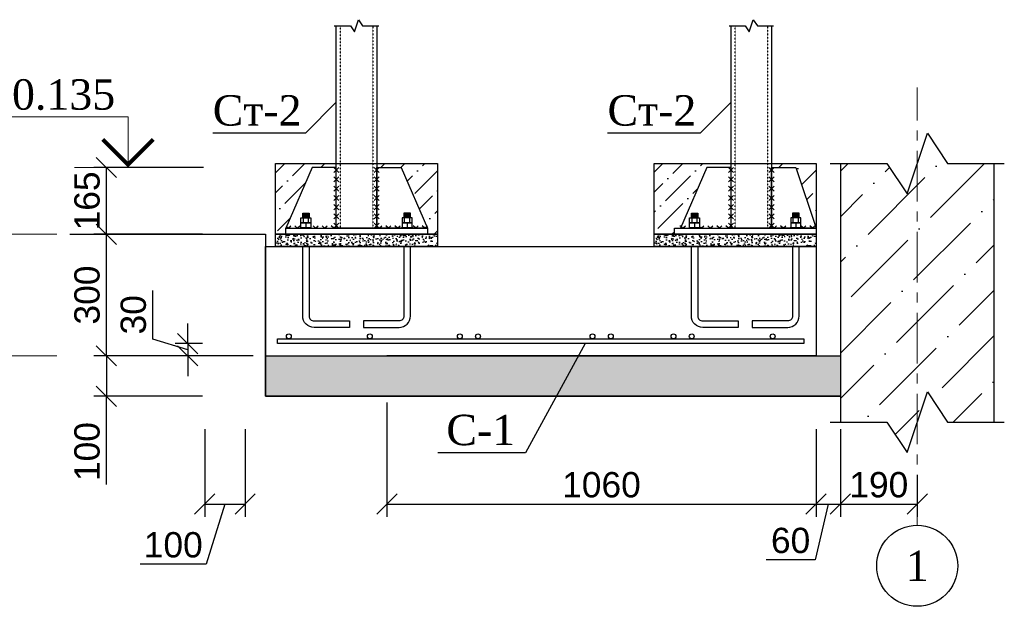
# Model space of a CAD drawing. Header units: millimetres. Extents: x 2063114 to 14983986, y -126020516 to 213791.
# Tile 238 of 256: x 2350815 to 2360543, y -1303613 to -1297818. Entities that reach past the tile are written whole.
import ezdxf

# ---------------------------------------------------------------- set-up
doc = ezdxf.new("R2010")
doc.units = ezdxf.units.MM
doc.linetypes.add('ACAD_ISO03W100', pattern=[30, 12, -18])
doc.linetypes.add('CENTERX2', pattern=[4, 2.5, -0.5, 0.5, -0.5])
doc.layers.get('Defpoints').update_dxf_attribs({"color": 6, "lineweight": 35})
doc.layers.add('.', color=7, linetype='Continuous', lineweight=15)
doc.layers.add('АСО-оси', color=24, linetype='CENTERX2', lineweight=20)
doc.layers.add('Размеры', color=28, linetype='Continuous')
doc.styles.get("Standard").update_dxf_attribs({"font": 'arial.ttf'})
doc.styles.add('TIMES', font='times.ttf')
doc.styles.add('TIMES NEW', font='times.ttf', dxfattribs={"height": 200})
doc.dimstyles.new('25', dxfattribs={"dimscale": 100, "dimtxt": 2.5, "dimasz": 2, "dimexe": 1.25, "dimexo": 0.625, "dimtad": 1, "dimdec": 0, "dimlfac": 0.25, "dimtxsty": 'Standard', "dimblk": 'OBLIQUE', "dimcen": 2, "dimdle": 0.008, "dimclrd": 256, "dimclre": 256, "dimclrt": 256, "dimadec": 0, "dimazin": 0, "dimtfac": 1, "dimtdec": 0, "dimtmove": 1, "dimatfit": 2, "dimfxl": 1.25, "dimarcsym": 0})
pattern_1 = [(45, (2358107.7, -1630011.95), (74.087113, 271.65275), [349.25, -69.85, 0, -69.85])]

# ---------------------------------------------------------------- blocks, each defined once
blk = doc.blocks.new('_Oblique')
at = {"color": 0, "linetype": 'ByBlock', "lineweight": -2}
blk.add_line((-0.5, -0.5), (0.5, 0.5), dxfattribs=at)
blk = doc.blocks.new('*D645')
at = {"lineweight": -2, "transparency": 16777216}
for p, q in [((2353122.4, -1301138), (2351546.5, -1301138)), ((2351671.5, -1301137.2), (2351671.5, -1301538.8)), ((2352622.4, -1301538), (2351546.5, -1301538)), ((2351671.5, -1302410.6), (2351671.5, -1301538))]:
    blk.add_line(p, q, dxfattribs=at)
at = {"layer": 'Defpoints', "color": 0, "lineweight": 30, "transparency": 16777216}
for p in [(2353184.9, -1301138), (2351671.5, -1301538), (2352684.9, -1301538)]:
    blk.add_point(p, dxfattribs=at)
at = {"lineweight": -2, "transparency": 16777216, "xscale": 200, "yscale": 200, "zscale": 200}
for p, rotation in [((2351671.5, -1301138), 90), ((2351671.5, -1301538), 270)]:
    blk.add_blockref('_Oblique', p, dxfattribs=dict(at, rotation=rotation))
at = {"transparency": 16777216, "insert": (2351481.4, -1302084.1), "char_height": 250, "attachment_point": 5, "rotation": 90}
blk.add_mtext('100', dxfattribs=at)
blk = doc.blocks.new('*D646')
at = {"lineweight": -2, "transparency": 16777216}
for p, q in [((2352622.4, -1299938), (2351546.5, -1299938)), ((2351671.5, -1301138.8), (2351671.5, -1299937.2)), ((2352622.4, -1301138), (2351546.5, -1301138))]:
    blk.add_line(p, q, dxfattribs=at)
at = {"layer": 'Defpoints', "color": 0, "lineweight": 30, "transparency": 16777216}
for p in [(2351671.5, -1299938), (2352684.9, -1299938), (2352684.9, -1301138)]:
    blk.add_point(p, dxfattribs=at)
at = {"lineweight": -2, "transparency": 16777216, "xscale": 200, "yscale": 200, "zscale": 200}
for p, rotation in [((2351671.5, -1299938), 90), ((2351671.5, -1301138), 270)]:
    blk.add_blockref('_Oblique', p, dxfattribs=dict(at, rotation=rotation))
at = {"transparency": 16777216, "insert": (2351481.3, -1300538), "char_height": 250, "attachment_point": 5, "rotation": 90}
blk.add_mtext('300', dxfattribs=at)
blk = doc.blocks.new('*D647')
at = {"lineweight": -2, "transparency": 16777216}
for p, q in [((2352129.2, -1300974), (2352129.2, -1300491.9)), ((2352475.6, -1301018), (2352475.6, -1300818)), ((2352475.6, -1301078), (2352129.2, -1300974)), ((2352622.4, -1301018), (2352350.6, -1301018)), ((2352475.6, -1301018), (2352475.6, -1301138)), ((2352475.6, -1301018), (2352475.6, -1301138)), ((2352622.4, -1301138), (2352350.6, -1301138)), ((2352475.6, -1301138), (2352475.6, -1301338))]:
    blk.add_line(p, q, dxfattribs=at)
at = {"layer": 'Defpoints', "color": 0, "lineweight": 30, "transparency": 16777216}
for p in [(2352684.9, -1301018), (2352475.6, -1301138), (2352684.9, -1301138)]:
    blk.add_point(p, dxfattribs=at)
at = {"lineweight": -2, "transparency": 16777216, "xscale": 200, "yscale": 200, "zscale": 200}
for p, rotation in [((2352475.6, -1301018), 270), ((2352475.6, -1301138), 90)]:
    blk.add_blockref('_Oblique', p, dxfattribs=dict(at, rotation=rotation))
at = {"transparency": 16777216, "insert": (2351938.9, -1300733), "char_height": 250, "attachment_point": 5, "rotation": 90}
blk.add_mtext('30', dxfattribs=at)
blk = doc.blocks.new('*D648')
at = {"lineweight": -2, "transparency": 16777216}
for p, q in [((2352642.9, -1301863.1), (2352642.9, -1302728.2)), ((2353042.9, -1301863.1), (2353042.9, -1302728.2)), ((2352642.1, -1302603.2), (2353043.7, -1302603.2)), ((2352842.9, -1302603.2), (2352658.6, -1303196.5)), ((2352658.6, -1303196.5), (2352005.7, -1303196.5))]:
    blk.add_line(p, q, dxfattribs=at)
at = {"layer": 'Defpoints', "color": 0, "lineweight": 30, "transparency": 16777216}
for p in [(2352642.9, -1301800.6), (2353042.9, -1301800.6), (2353042.9, -1302603.2)]:
    blk.add_point(p, dxfattribs=at)
at = {"lineweight": -2, "transparency": 16777216, "xscale": 200, "yscale": 200, "zscale": 200, "rotation": 180}
blk.add_blockref('_Oblique', (2352642.9, -1302603.2), dxfattribs=at)
at = {"lineweight": -2, "transparency": 16777216, "xscale": 200, "yscale": 200, "zscale": 200}
blk.add_blockref('_Oblique', (2353042.9, -1302603.2), dxfattribs=at)
at = {"transparency": 16777216, "insert": (2352332.2, -1303006.4), "char_height": 250, "attachment_point": 5}
blk.add_mtext('100', dxfattribs=at)
blk = doc.blocks.new('*D649')
at = {"lineweight": -2, "transparency": 16777216}
for p, q in [((2358682.9, -1301863.1), (2358682.9, -1302728.2)), ((2358922.9, -1301863.1), (2358922.9, -1302728.2)), ((2358802.9, -1302603.2), (2358673.4, -1303153.5)), ((2358682.1, -1302603.2), (2358923.7, -1302603.2)), ((2358673.4, -1303153.5), (2358189.8, -1303153.5))]:
    blk.add_line(p, q, dxfattribs=at)
at = {"layer": 'Defpoints', "color": 0, "lineweight": 30, "transparency": 16777216}
for p in [(2358682.9, -1301800.6), (2358922.9, -1301800.6), (2358922.9, -1302603.2)]:
    blk.add_point(p, dxfattribs=at)
at = {"lineweight": -2, "transparency": 16777216, "xscale": 200, "yscale": 200, "zscale": 200, "rotation": 180}
blk.add_blockref('_Oblique', (2358682.9, -1302603.2), dxfattribs=at)
at = {"lineweight": -2, "transparency": 16777216, "xscale": 200, "yscale": 200, "zscale": 200}
blk.add_blockref('_Oblique', (2358922.9, -1302603.2), dxfattribs=at)
at = {"transparency": 16777216, "insert": (2358431.6, -1302963.4), "char_height": 250, "attachment_point": 5}
blk.add_mtext('60', dxfattribs=at)
blk = doc.blocks.new('*D650')
at = {"lineweight": -2, "transparency": 16777216}
for p, q in [((2354442.9, -1301600.5), (2354442.9, -1302728.2)), ((2358682.9, -1301863.1), (2358682.9, -1302728.2)), ((2354442.1, -1302603.2), (2358683.7, -1302603.2))]:
    blk.add_line(p, q, dxfattribs=at)
at = {"layer": 'Defpoints', "color": 0, "lineweight": 30, "transparency": 16777216}
for p in [(2354442.9, -1301538), (2358682.9, -1301800.6), (2358682.9, -1302603.2)]:
    blk.add_point(p, dxfattribs=at)
at = {"lineweight": -2, "transparency": 16777216, "xscale": 200, "yscale": 200, "zscale": 200, "rotation": 180}
blk.add_blockref('_Oblique', (2354442.9, -1302603.2), dxfattribs=at)
at = {"lineweight": -2, "transparency": 16777216, "xscale": 200, "yscale": 200, "zscale": 200}
blk.add_blockref('_Oblique', (2358682.9, -1302603.2), dxfattribs=at)
at = {"transparency": 16777216, "insert": (2356562.9, -1302413.1), "char_height": 250, "attachment_point": 5}
blk.add_mtext('1060', dxfattribs=at)
blk = doc.blocks.new('*D656')
at = {"lineweight": -2, "transparency": 16777216}
for p, q in [((2352629.7, -1299278), (2351546.5, -1299278)), ((2351671.5, -1299938.8), (2351671.5, -1299277.2)), ((2352622.4, -1299938), (2351546.5, -1299938))]:
    blk.add_line(p, q, dxfattribs=at)
at = {"layer": 'Defpoints', "color": 0, "lineweight": 30, "transparency": 16777216}
for p in [(2351671.5, -1299278), (2352692.2, -1299278), (2352684.9, -1299938)]:
    blk.add_point(p, dxfattribs=at)
at = {"lineweight": -2, "transparency": 16777216, "xscale": 200, "yscale": 200, "zscale": 200}
for p, rotation in [((2351671.5, -1299278), 90), ((2351671.5, -1299938), 270)]:
    blk.add_blockref('_Oblique', p, dxfattribs=dict(at, rotation=rotation))
at = {"transparency": 16777216, "insert": (2351481.4, -1299608), "char_height": 250, "attachment_point": 5, "rotation": 90}
blk.add_mtext('165', dxfattribs=at)
blk = doc.blocks.new('*D701')
at = {"lineweight": -2, "transparency": 16777216}
for p, q in [((2358922.9, -1301863.1), (2358922.9, -1302728.2)), ((2359683, -1302312.6), (2359683, -1302728.2)), ((2358922.1, -1302603.2), (2359683.8, -1302603.2))]:
    blk.add_line(p, q, dxfattribs=at)
at = {"layer": 'Defpoints', "color": 0, "lineweight": 30, "transparency": 16777216}
for p in [(2358922.9, -1301800.6), (2359683, -1302250.1), (2359683, -1302603.2)]:
    blk.add_point(p, dxfattribs=at)
at = {"lineweight": -2, "transparency": 16777216, "xscale": 200, "yscale": 200, "zscale": 200, "rotation": 180}
blk.add_blockref('_Oblique', (2358922.9, -1302603.2), dxfattribs=at)
at = {"lineweight": -2, "transparency": 16777216, "xscale": 200, "yscale": 200, "zscale": 200}
blk.add_blockref('_Oblique', (2359683, -1302603.2), dxfattribs=at)
at = {"transparency": 16777216, "insert": (2359303, -1302413.1), "char_height": 250, "attachment_point": 5}
blk.add_mtext('190', dxfattribs=at)

msp = doc.modelspace()

# ---------------------------------------------------------------- hatches: boundary and pattern name
at = {"layer": '.'}
h = msp.add_hatch(dxfattribs=at)
h.set_pattern_fill('GRAVEL', color=256, scale=15)
h.set_pattern_definition([(228.012788, (2359042.415, -1621085.203), (-3048.0000002, -3428.9999998), [51.2582, -5074.57255]), (184.969741, (2359008.125, -1621123.303), (4571.9999982, 381.0000217), [87.9607, -8708.10733]), (132.510447, (2358920.495, -1621130.923), (3810.0000016, -4190.9999985), [62.02223, -6140.2084]), (267.273689, (2358771.905, -1621226.173), (381.0000008, 7620), [80.1007, -7929.9656]), (292.833654, (2358768.095, -1621306.183), (-1905.0000002, 4571.9999999), [78.54505, -7775.97116]), (357.273689, (2358798.575, -1621378.573), (-7620, 381.0000008), [80.1007, -7929.9656]), (37.6942405, (2358878.585, -1621382.383), (-4952.9999998, -3810.0000003), [105.92905, -10486.9673]), (72.2553284, (2358962.405, -1621317.613), (2667.0000007, 8381.9999998), [100.00793, -9900.7885]), (121.4295656, (2358992.885, -1621222.363), (-3048.0000004, 4952.9999997), [80.37195, -7956.83185]), (175.236358, (2358950.975, -1621153.783), (4191, -381.0000007), [91.757, -4496.09054]), (222.397438, (2358859.535, -1621146.163), (-4571.99999985, -4191.00000016), [118.6617, -11747.51588]), (138.814075, (2359149.095, -1621229.983), (-2667, 2286), [40.5007, -4009.58487]), (171.4692344, (2359118.615, -1621203.313), (4953.0000001, -761.9999991), [77.0523, -7628.19585]), (225, (2359042.41, -1621191.88), (-5e-14, -381), [53.8814, -484.93397]), (203.19859, (2359015.745, -1621146.163), (1905, 762), [29.0162, -2872.59336]), (291.80141, (2358989.075, -1621157.59), (-381, 1143), [41.03484, -2010.71295]), (30.963757, (2359004.315, -1621195.69), (1143, 762), [66.64795, -2154.94472]), (161.56505, (2359061.46, -1621161.4), (762, -381), [48.19307, -1156.6347]), (16.38954, (2358768.095, -1621157.593), (3810, 1143), [67.5132, -6683.824]), (70.346176, (2358832.865, -1621138.543), (-1524.0000001, -4191), [56.63984, -5607.33235]), (293.19859, (2359061.465, -1621085.203), (-762, 1905), [58.032, -2843.57754]), (343.61046, (2359084.325, -1621138.543), (-3810.0000001, 1142.9999997), [67.5132, -6683.824]), (339.443955, (2358768.095, -1621393.813), (-1905, 762), [65.1053, -3190.16015]), (294.775141, (2358829.055, -1621416.673), (-1905.0000023, 4190.999999), [54.5508, -5400.539]), (66.80141, (2359065.275, -1621466.203), (762, 1905), [58.032, -2843.57754]), (17.354025, (2359088.135, -1621412.863), (-4952.9999999, -1524.0000003), [63.8674, -6322.8564]), (69.443955, (2358878.585, -1621466.203), (-762, -1905), [32.55264, -3222.7128]), (101.309932, (2359042.415, -1621466.2), (-381, 1524), [19.4272, -1923.29924]), (165.963757, (2359038.6, -1621447.15), (1143, -381), [78.54506, -1492.3582]), (186.009006, (2358962.405, -1621428.103), (3810, 381.0000002), [72.79005, -7206.20473]), (303.690068, (2359004.31, -1621229.98), (-381, 762), [54.9486, -1318.76645]), (353.1572266, (2359034.795, -1621275.703), (6477.00000004, -761.99999966), [95.9335, -9497.40136]), (60.945396, (2359130.045, -1621287.133), (-1524, -2667), [39.22624, -3883.40885]), (90, (2359149.1, -1621252.84), (-381, 381), [22.86, -358.14]), (120.256437, (2358954.785, -1621416.673), (1523.9999998, -2667), [52.93004, -5240.0911]), (48.012787, (2358928.115, -1621370.953), (3048.0000003, 3428.9999998), [102.51643, -5023.31433]), (0, (2358996.7, -1621294.75), (381, 381), [99.06, -281.94]), (325.3048465, (2359095.755, -1621294.753), (3810.0000014, -2666.999998), [60.24143, -5963.8975]), (254.054604, (2359145.285, -1621329.043), (-381, -1524), [55.47436, -2718.2475]), (207.6459754, (2359130.045, -1621382.383), (-7239.0000003, -3809.9999995), [90.32176, -8941.86966]), (175.426079, (2359050.035, -1621424.293), (-4953, 381), [95.5544, -9459.87697])])
h.paths.add_polyline_path([(2358922.93631, -1301537.95357), (2358922.93631, -1301137.95357), (2353242.93631, -1301137.95357), (2353242.93631, -1301537.95357)])
h = msp.add_hatch()
h.set_pattern_fill('ANSI36', color=253, scale=100)
h.set_pattern_definition([(45, (2571804.92, -1622554.82), (168.3798, 617.3926), [793.75, -158.75, 0, -158.75])])
h.paths.add_polyline_path([(2358922.93631, -1301793.62238), (2359382.93631, -1301793.62238), (2359582.93631, -1302093.62238), (2359782.93631, -1301493.62238), (2359982.93631, -1301793.62238), (2360442.93631, -1301793.62238), (2360442.93631, -1299237.95357), (2359982.93631, -1299237.95357), (2359782.93631, -1298937.95357), (2359582.93631, -1299537.95357), (2359382.93631, -1299237.95357), (2358922.93631, -1299237.95357)])
h = msp.add_hatch()
h.set_pattern_fill('ANSI36', color=0, scale=44, style=0)
h.set_pattern_definition([(45, (2358127.7, -1630011.95), (74.087113, 271.65275), [349.25, -69.85, 0, -69.85])])
h.paths.add_polyline_path([(2353703.03947, -1299277.95357), (2353943.03947, -1299277.95357), (2353943.03947, -1299237.95357), (2353342.93631, -1299237.95357), (2353342.93631, -1299937.95357), (2353442.93631, -1299937.95357), (2353442.93631, -1299877.95357), (2353443.03947, -1299877.95357)])
h.paths.add_polyline_path([(2354942.93631, -1299237.95357), (2354342.93631, -1299237.95357), (2354342.93631, -1299277.95357), (2354582.93631, -1299277.95357), (2354842.93631, -1299877.95357), (2354842.93631, -1299937.95357), (2354942.93631, -1299937.95357)])
h = msp.add_hatch()
h.set_pattern_fill('ANSI36', color=0, scale=44, style=0)
h.set_pattern_definition(pattern_1)
h.paths.add_polyline_path([(2357603.03946, -1299277.95357), (2357843.03946, -1299277.95357), (2357843.03946, -1299237.95357), (2357082.93631, -1299237.95357), (2357082.93631, -1299937.95357), (2357282.93631, -1299937.95357), (2357282.93631, -1299877.95357), (2357343.03946, -1299877.95357)])
h = msp.add_hatch()
h.set_pattern_fill('ANSI36', color=0, scale=44, style=0)
h.set_pattern_definition(pattern_1)
h.paths.add_polyline_path([(2358682.93631, -1299237.95357), (2358242.93631, -1299237.95357), (2358242.93631, -1299277.95357), (2358482.93631, -1299277.95357), (2358682.93631, -1299877.95357)])
h = msp.add_hatch()
h.set_pattern_fill('AR-CONC', color=0, scale=0.5, style=0)
h.set_pattern_definition([(50, (2354367.7, -1630011.95), (91.092334, -7.969543), [9.525, -104.775]), (355, (2354367.7, -1630011.95), (-17.62171, 95.528423), [7.62, -83.820292]), (100.451445, (2354375.29, -1630012.62), (73.470624, 87.558876), [8.095004, -89.045122]), (46.1842, (2354367.7, -1629986.55), (135.53952, -21.021164), [14.2875, -157.1625]), (96.635558, (2354378.99, -1629988.3), (118.702067, 123.71306), [12.14251, -133.567804]), (351.18415, (2354367.7, -1629986.55), (118.70207, 123.71306), [11.429984, -125.729866]), (21, (2354380.4, -1629992.9), (75.807196, -51.132599), [9.525, -104.775]), (326, (2354380.4, -1629992.9), (30.901014, 92.093983), [7.62, -83.82]), (71.451445, (2354386.71, -1629997.16), (106.70821, 40.961384), [8.095004, -89.04497]), (37.5, (2354367.697, -1630011.95), (1.5443016, 42.2775194), [0, -82.804, 0, -85.09, 0, -84.1375]), (7.5, (2354367.697, -1630011.95), (33.409831, 50.0902874), [0, -48.514, 0, -80.899, 0, -32.0675]), (327.5, (2354339.376, -1630011.95), (67.7952976, -2.864372), [0, -31.75, 0, -99.06, 0, -131.445]), (317.5, (2354326.676, -1630011.95), (74.064591, 12.713246), [0, -41.275, 0, -65.786, 0, -93.345])])
h.paths.add_polyline_path([(2354942.93631, -1299937.95357), (2353342.93631, -1299937.95357), (2353342.93631, -1300057.95357), (2354942.93631, -1300057.95357)])
h = msp.add_hatch()
h.set_pattern_fill('AR-CONC', color=0, scale=0.5, style=0)
h.set_pattern_definition([(50, (2358107.7, -1630011.95), (91.092334, -7.969543), [9.525, -104.775]), (355, (2358107.7, -1630011.95), (-17.62171, 95.528423), [7.62, -83.820292]), (100.451445, (2358115.29, -1630012.62), (73.470624, 87.558876), [8.095004, -89.045122]), (46.1842, (2358107.7, -1629986.55), (135.53952, -21.021164), [14.2875, -157.1625]), (96.635558, (2358118.99, -1629988.3), (118.702067, 123.71306), [12.14251, -133.567804]), (351.18415, (2358107.7, -1629986.55), (118.70207, 123.71306), [11.429984, -125.729866]), (21, (2358120.4, -1629992.9), (75.807196, -51.132599), [9.525, -104.775]), (326, (2358120.4, -1629992.9), (30.901014, 92.093983), [7.62, -83.82]), (71.451445, (2358126.71, -1629997.16), (106.70821, 40.961384), [8.095004, -89.04497]), (37.5, (2358107.697, -1630011.95), (1.5443016, 42.2775194), [0, -82.804, 0, -85.09, 0, -84.1375]), (7.5, (2358107.697, -1630011.95), (33.409831, 50.0902874), [0, -48.514, 0, -80.899, 0, -32.0675]), (327.5, (2358079.376, -1630011.95), (67.7952976, -2.864372), [0, -31.75, 0, -99.06, 0, -131.445]), (317.5, (2358066.676, -1630011.95), (74.064591, 12.713246), [0, -41.275, 0, -65.786, 0, -93.345])])
h.paths.add_polyline_path([(2357082.93631, -1299937.95357), (2357082.93631, -1300057.95357), (2358682.93631, -1300057.95357), (2358682.93631, -1299937.95357)])

# ---------------------------------------------------------------- linework, layer by layer
at = {"color": 7, "lineweight": 13}
for p, q in [((2352607.36679, -1299277.95357), (2351355.92479, -1299277.95357)), ((2351180.76748, -1299937.95357), (2349929.32548, -1299937.95357)), ((2351180.76748, -1301137.95357), (2349929.32548, -1301137.95357))]:
    msp.add_line(p, q, dxfattribs=at)
at = {"lineweight": 30}
for p, q in [((2353918.03947, -1299277.95357), (2353968.03947, -1299327.95357)), ((2353918.03947, -1299327.95357), (2353968.03947, -1299277.95357)), ((2354317.93631, -1299277.95357), (2354367.93631, -1299327.95357)), ((2354317.93631, -1299327.95357), (2354367.93631, -1299277.95357)), ((2357818.03946, -1299277.95357), (2357868.03946, -1299327.95357)), ((2357818.03946, -1299327.95357), (2357868.03946, -1299277.95357)), ((2358217.93631, -1299277.95357), (2358267.93631, -1299327.95357)), ((2358217.93631, -1299327.95357), (2358267.93631, -1299277.95357)), ((2353918.03947, -1299369.62024), (2353968.03947, -1299419.62024)), ((2353918.03947, -1299419.62024), (2353968.03947, -1299369.62024)), ((2353918.03947, -1299461.2869), (2353968.03947, -1299511.2869)), ((2353918.03947, -1299511.2869), (2353968.03947, -1299461.2869)), ((2354317.93631, -1299369.62024), (2354367.93631, -1299419.62024)), ((2354317.93631, -1299419.62024), (2354367.93631, -1299369.62024)), ((2354317.93631, -1299461.2869), (2354367.93631, -1299511.2869)), ((2354317.93631, -1299511.2869), (2354367.93631, -1299461.2869)), ((2357818.03946, -1299369.62024), (2357868.03946, -1299419.62024)), ((2357818.03946, -1299419.62024), (2357868.03946, -1299369.62024)), ((2357818.03946, -1299461.2869), (2357868.03946, -1299511.2869)), ((2357818.03946, -1299511.2869), (2357868.03946, -1299461.2869)), ((2358217.93631, -1299369.62024), (2358267.93631, -1299419.62024)), ((2358217.93631, -1299419.62024), (2358267.93631, -1299369.62024)), ((2358217.93631, -1299461.2869), (2358267.93631, -1299511.2869)), ((2358217.93631, -1299511.2869), (2358267.93631, -1299461.2869)), ((2353918.03947, -1299552.95357), (2353968.03947, -1299602.95357)), ((2353918.03947, -1299602.95357), (2353968.03947, -1299552.95357)), ((2354317.93631, -1299552.95357), (2354367.93631, -1299602.95357)), ((2354317.93631, -1299602.95357), (2354367.93631, -1299552.95357)), ((2357818.03946, -1299552.95357), (2357868.03946, -1299602.95357)), ((2357818.03946, -1299602.95357), (2357868.03946, -1299552.95357)), ((2358217.93631, -1299552.95357), (2358267.93631, -1299602.95357)), ((2358217.93631, -1299602.95357), (2358267.93631, -1299552.95357)), ((2353918.03947, -1299644.62024), (2353968.03947, -1299694.62024)), ((2353918.03947, -1299694.62024), (2353968.03947, -1299644.62024)), ((2354317.93631, -1299644.62024), (2354367.93631, -1299694.62024)), ((2354317.93631, -1299694.62024), (2354367.93631, -1299644.62024)), ((2357818.03946, -1299644.62024), (2357868.03946, -1299694.62024)), ((2357818.03946, -1299694.62024), (2357868.03946, -1299644.62024)), ((2358217.93631, -1299644.62024), (2358267.93631, -1299694.62024)), ((2358217.93631, -1299694.62024), (2358267.93631, -1299644.62024)), ((2353918.03947, -1299736.2869), (2353968.03947, -1299786.2869)), ((2353918.03947, -1299786.2869), (2353968.03947, -1299736.2869)), ((2354317.93631, -1299736.2869), (2354367.93631, -1299786.2869)), ((2354317.93631, -1299786.2869), (2354367.93631, -1299736.2869)), ((2357818.03946, -1299736.2869), (2357868.03946, -1299786.2869)), ((2357818.03946, -1299786.2869), (2357868.03946, -1299736.2869)), ((2358217.93631, -1299736.2869), (2358267.93631, -1299786.2869)), ((2358217.93631, -1299786.2869), (2358267.93631, -1299736.2869)), ((2353918.03947, -1299827.95357), (2353968.03947, -1299877.95357)), ((2353918.03947, -1299877.95357), (2353968.03947, -1299827.95357)), ((2354317.93631, -1299827.95357), (2354367.93631, -1299877.95357)), ((2354317.93631, -1299877.95357), (2354367.93631, -1299827.95357)), ((2357818.03946, -1299827.95357), (2357868.03946, -1299877.95357)), ((2357818.03946, -1299877.95357), (2357868.03946, -1299827.95357)), ((2358217.93631, -1299827.95357), (2358267.93631, -1299877.95357)), ((2358217.93631, -1299877.95357), (2358267.93631, -1299827.95357)), ((2353468.03947, -1299877.95357), (2353450.5976, -1299860.51171)), ((2353468.03947, -1299877.95357), (2353493.03947, -1299852.95357)), ((2353558.03947, -1299877.95357), (2353533.03947, -1299852.95357)), ((2353558.03947, -1299877.95357), (2353583.03947, -1299852.95357)), ((2353738.03947, -1299877.95357), (2353713.03947, -1299852.95357)), ((2353738.03947, -1299877.95357), (2353763.03947, -1299852.95357)), ((2353828.03947, -1299877.95357), (2353803.03947, -1299852.95357)), ((2353828.03947, -1299877.95357), (2353853.03947, -1299852.95357)), ((2353918.03947, -1299877.95357), (2353893.03947, -1299852.95357)), ((2353918.03947, -1299877.95357), (2353943.03947, -1299852.95357)), ((2354367.93631, -1299877.95357), (2354342.93631, -1299852.95357)), ((2354367.93631, -1299877.95357), (2354392.93631, -1299852.95357)), ((2354457.93631, -1299877.95357), (2354432.93631, -1299852.95357)), ((2354457.93631, -1299877.95357), (2354482.93631, -1299852.95357)), ((2354547.93631, -1299877.95357), (2354522.93631, -1299852.95357)), ((2354547.93631, -1299877.95357), (2354572.93631, -1299852.95357)), ((2354727.93631, -1299877.95357), (2354702.93631, -1299852.95357)), ((2354727.93631, -1299877.95357), (2354752.93631, -1299852.95357)), ((2354817.93631, -1299877.95357), (2354792.93631, -1299852.95357)), ((2354817.93631, -1299877.95357), (2354842.93631, -1299852.95357)), ((2357368.03946, -1299877.95357), (2357350.5976, -1299860.51171)), ((2357368.03946, -1299877.95357), (2357393.03946, -1299852.95357)), ((2357548.03946, -1299877.95357), (2357532.93631, -1299862.85042)), ((2357548.03946, -1299877.95357), (2357573.03946, -1299852.95357)), ((2357638.03946, -1299877.95357), (2357613.03946, -1299852.95357)), ((2357638.03946, -1299877.95357), (2357663.03946, -1299852.95357)), ((2357728.03946, -1299877.95357), (2357703.03946, -1299852.95357)), ((2357728.03946, -1299877.95357), (2357753.03946, -1299852.95357)), ((2357818.03946, -1299877.95357), (2357793.03946, -1299852.95357)), ((2357818.03946, -1299877.95357), (2357843.03946, -1299852.95357)), ((2358267.93631, -1299877.95357), (2358242.93631, -1299852.95357)), ((2358267.93631, -1299877.95357), (2358292.93631, -1299852.95357)), ((2358357.93631, -1299877.95357), (2358332.93631, -1299852.95357)), ((2358357.93631, -1299877.95357), (2358382.93631, -1299852.95357)), ((2358557.44617, -1299877.95357), (2358532.44617, -1299852.95357)), ((2358557.44617, -1299877.95357), (2358582.44617, -1299852.95357)), ((2358647.44617, -1299877.95357), (2358622.44617, -1299852.95357)), ((2358647.44617, -1299877.95357), (2358672.44617, -1299852.95357))]:
    msp.add_line(p, q, dxfattribs=at)
for p, q in [((2353617.93631, -1299823.95357), (2353617.93631, -1299773.95357)), ((2353667.93631, -1299823.95357), (2353667.93631, -1299773.95357)), ((2354617.93631, -1299823.95357), (2354617.93631, -1299773.95357)), ((2354667.93631, -1299823.95357), (2354667.93631, -1299773.95357)), ((2357457.93631, -1299823.95357), (2357457.93631, -1299773.95357)), ((2357507.93631, -1299823.95357), (2357507.93631, -1299773.95357)), ((2358457.93631, -1299823.95357), (2358457.93631, -1299773.95357)), ((2358507.93631, -1299823.95357), (2358507.93631, -1299773.95357))]:
    msp.add_line(p, q)
for points in [[(2353923.03947, -1297877.95357), (2354082.98789, -1297877.95357), (2354122.98789, -1297937.95357), (2354162.98789, -1297817.95357), (2354202.98789, -1297877.95357), (2354362.93631, -1297877.95357)], [(2354342.93631, -1297877.95357), (2354342.93631, -1299877.95357), (2353943.03947, -1299877.95357), (2353943.03947, -1297877.95357)], [(2357823.03946, -1297877.95357), (2357982.98789, -1297877.95357), (2358022.98789, -1297937.95357), (2358062.98789, -1297817.95357), (2358102.98789, -1297877.95357), (2358262.93631, -1297877.95357)], [(2358242.93631, -1297877.95357), (2358242.93631, -1299877.95357), (2357843.03946, -1299877.95357), (2357843.03946, -1297877.95357)], [(2353942.98789, -1298633.47442), (2353637.66922, -1298938.79308), (2352722.585, -1298937.46005)], [(2357842.98789, -1298633.47442), (2357537.66922, -1298938.79308), (2356622.585, -1298937.46005)], [(2358822.93631, -1299237.95357), (2359382.93631, -1299237.95357), (2359582.93631, -1299537.95357), (2359782.93631, -1298937.95357), (2359982.93631, -1299237.95357), (2360542.93631, -1299237.95357)], [(2358922.93631, -1299237.95357), (2358922.93631, -1301793.62238)], [(2360442.93631, -1301793.62238), (2360442.93631, -1299237.95357)], [(2353943.03947, -1299277.95357), (2353703.03947, -1299277.95357), (2353443.03947, -1299877.95357), (2353943.03947, -1299877.95357), (2353943.03947, -1299277.95357)], [(2354342.93631, -1299277.95357), (2354582.93631, -1299277.95357), (2354842.93631, -1299877.95357), (2354342.93631, -1299877.95357), (2354342.93631, -1299277.95357)], [(2357343.03946, -1299877.95357), (2357843.03946, -1299877.95357), (2357843.03946, -1299277.95357), (2357603.03946, -1299277.95357), (2357343.03946, -1299877.95357)], [(2358682.93631, -1299877.95357), (2358242.93631, -1299877.95357), (2358242.93631, -1299277.95357), (2358482.93631, -1299277.95357), (2358682.93631, -1299877.95357)], [(2353610.93631, -1299733.58116), (2353674.93631, -1299727.98787)], [(2353610.93631, -1299738.60022), (2353674.93631, -1299733.00693)], [(2353610.93631, -1299743.61928), (2353674.93631, -1299738.02599)], [(2353610.93631, -1299748.63834), (2353674.93631, -1299743.04505)], [(2353610.93631, -1299753.6574), (2353674.93631, -1299748.0641)], [(2353610.93631, -1299758.67645), (2353674.93631, -1299753.08316)], [(2354674.93631, -1299733.58116), (2354610.93631, -1299727.98787)], [(2354674.93631, -1299738.60022), (2354610.93631, -1299733.00693)], [(2354674.93631, -1299743.61928), (2354610.93631, -1299738.02599)], [(2354674.93631, -1299748.63834), (2354610.93631, -1299743.04505)], [(2354674.93631, -1299753.6574), (2354610.93631, -1299748.0641)], [(2354674.93631, -1299758.67645), (2354610.93631, -1299753.08316)], [(2357450.93631, -1299733.58116), (2357514.93631, -1299727.98787)], [(2357450.93631, -1299738.60022), (2357514.93631, -1299733.00693)], [(2357450.93631, -1299743.61928), (2357514.93631, -1299738.02599)], [(2357450.93631, -1299748.63834), (2357514.93631, -1299743.04505)], [(2357450.93631, -1299753.6574), (2357514.93631, -1299748.0641)], [(2357450.93631, -1299758.67645), (2357514.93631, -1299753.08316)], [(2358514.93631, -1299733.58116), (2358450.93631, -1299727.98787)], [(2358514.93631, -1299738.60022), (2358450.93631, -1299733.00693)], [(2358514.93631, -1299743.61928), (2358450.93631, -1299738.02599)], [(2358514.93631, -1299748.63834), (2358450.93631, -1299743.04505)], [(2358514.93631, -1299753.6574), (2358450.93631, -1299748.0641)], [(2358514.93631, -1299758.67645), (2358450.93631, -1299753.08316)], [(2353610.93631, -1299763.69551), (2353674.93631, -1299758.10222)], [(2353610.93631, -1299768.71457), (2353674.93631, -1299763.12128)], [(2353610.93631, -1299773.73363), (2353674.93631, -1299768.14034)], [(2353642.93631, -1299823.95357), (2353642.93631, -1299873.95357)], [(2353665.84918, -1299773.95357), (2353674.93631, -1299773.1594)], [(2354674.93631, -1299763.69551), (2354610.93631, -1299758.10222)], [(2354674.93631, -1299768.71457), (2354610.93631, -1299763.12128)], [(2354674.93631, -1299773.73363), (2354610.93631, -1299768.14034)], [(2354620.02345, -1299773.95357), (2354610.93631, -1299773.1594)], [(2354642.93631, -1299823.95357), (2354642.93631, -1299873.95357)], [(2357450.93631, -1299763.69551), (2357514.93631, -1299758.10222)], [(2357450.93631, -1299768.71457), (2357514.93631, -1299763.12128)], [(2357450.93631, -1299773.73363), (2357514.93631, -1299768.14034)], [(2357482.93631, -1299823.95357), (2357482.93631, -1299873.95357)], [(2357505.84918, -1299773.95357), (2357514.93631, -1299773.1594)], [(2358514.93631, -1299763.69551), (2358450.93631, -1299758.10222)], [(2358514.93631, -1299768.71457), (2358450.93631, -1299763.12128)], [(2358514.93631, -1299773.73363), (2358450.93631, -1299768.14034)], [(2358460.02345, -1299773.95357), (2358450.93631, -1299773.1594)], [(2358482.93631, -1299823.95357), (2358482.93631, -1299873.95357)], [(2351311.27415, -1299937.95357), (2353242.93631, -1299937.95357), (2353242.93631, -1301537.95357), (2358920.32336, -1301537.95357)], [(2356402.71366, -1301017.95357), (2355811.21226, -1302095.59268), (2354946.86441, -1302095.59268)], [(2358822.93631, -1301793.62238), (2359382.93631, -1301793.62238), (2359582.93631, -1302093.62238), (2359782.93631, -1301493.62238), (2359982.93631, -1301793.62238), (2360542.93631, -1301793.62238)]]:
    msp.add_lwpolyline(points)
at = {"linetype": 'ACAD_ISO03W100', "ltscale": 0.1}
for points in [[(2354302.93631, -1297877.95357), (2354302.93631, -1299877.95357), (2353982.93631, -1299877.95357), (2353982.93631, -1297877.95357)], [(2358202.93631, -1297877.95357), (2358202.93631, -1299877.95357), (2357882.93631, -1299877.95357), (2357882.93631, -1297877.95357)]]:
    msp.add_lwpolyline(points, dxfattribs=at)
at = {"color": 7, "lineweight": 13}
msp.add_lwpolyline([(2351885.17531, -1299277.95357), (2351885.17531, -1298777.95357), (2350418.0642, -1298777.95357)], dxfattribs=at)
at = {"color": 7, "lineweight": 13, "const_width": 40}
msp.add_lwpolyline([(2352135.17531, -1298999.67357), (2351885.17531, -1299249.67357), (2351635.17531, -1298999.67357)], dxfattribs=at)
for points in [[(2353342.93631, -1299237.95357), (2354942.93631, -1299237.95357), (2354942.93631, -1299937.95357), (2353342.93631, -1299937.95357)], [(2357082.93631, -1299237.95357), (2358682.93631, -1299237.95357), (2358682.93631, -1299937.95357), (2357082.93631, -1299937.95357)], [(2353592.93631, -1299773.95357), (2353692.93631, -1299773.95357), (2353692.93631, -1299823.95357), (2353592.93631, -1299823.95357)], [(2353592.93631, -1299823.95357), (2353692.93631, -1299823.95357), (2353692.93631, -1299873.95357), (2353592.93631, -1299873.95357)], [(2354692.93631, -1299773.95357), (2354592.93631, -1299773.95357), (2354592.93631, -1299823.95357), (2354692.93631, -1299823.95357)], [(2354692.93631, -1299823.95357), (2354592.93631, -1299823.95357), (2354592.93631, -1299873.95357), (2354692.93631, -1299873.95357)], [(2357432.93631, -1299773.95357), (2357532.93631, -1299773.95357), (2357532.93631, -1299823.95357), (2357432.93631, -1299823.95357)], [(2357432.93631, -1299823.95357), (2357532.93631, -1299823.95357), (2357532.93631, -1299873.95357), (2357432.93631, -1299873.95357)], [(2358532.93631, -1299773.95357), (2358432.93631, -1299773.95357), (2358432.93631, -1299823.95357), (2358532.93631, -1299823.95357)], [(2358532.93631, -1299823.95357), (2358432.93631, -1299823.95357), (2358432.93631, -1299873.95357), (2358532.93631, -1299873.95357)], [(2353342.93631, -1299937.95357), (2354942.93631, -1299937.95357), (2354942.93631, -1300057.95357), (2353342.93631, -1300057.95357)], [(2353442.93631, -1299877.95357), (2354842.93631, -1299877.95357), (2354842.93631, -1299937.95357), (2353442.93631, -1299937.95357)], [(2353587.93631, -1299873.95357), (2353697.93631, -1299873.95357), (2353697.93631, -1299877.95357), (2353587.93631, -1299877.95357)], [(2354697.93631, -1299873.95357), (2354587.93631, -1299873.95357), (2354587.93631, -1299877.95357), (2354697.93631, -1299877.95357)], [(2357082.93631, -1299937.95357), (2358682.93631, -1299937.95357), (2358682.93631, -1300057.95357), (2357082.93631, -1300057.95357)], [(2357282.93631, -1299877.95357), (2358682.93631, -1299877.95357), (2358682.93631, -1299937.95357), (2357282.93631, -1299937.95357)], [(2357427.93631, -1299873.95357), (2357537.93631, -1299873.95357), (2357537.93631, -1299877.95357), (2357427.93631, -1299877.95357)], [(2358537.93631, -1299873.95357), (2358427.93631, -1299873.95357), (2358427.93631, -1299877.95357), (2358537.93631, -1299877.95357)]]:
    msp.add_lwpolyline(points, close=True)
at = {"lineweight": 30}
for points in [[(2353610.93631, -1299773.95357), (2353610.93631, -1299727.95357), (2353674.93631, -1299727.95357), (2353674.93631, -1299773.95357)], [(2354674.93631, -1299773.95357), (2354674.93631, -1299727.95357), (2354610.93631, -1299727.95357), (2354610.93631, -1299773.95357)], [(2357450.93631, -1299773.95357), (2357450.93631, -1299727.95357), (2357514.93631, -1299727.95357), (2357514.93631, -1299773.95357)], [(2358514.93631, -1299773.95357), (2358514.93631, -1299727.95357), (2358450.93631, -1299727.95357), (2358450.93631, -1299773.95357)]]:
    msp.add_lwpolyline(points, dxfattribs=at)
for points in [[(2353674.93631, -1300057.95357), (2353674.93631, -1300745.95357, 0.4142135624), (2353722.93631, -1300793.95357), (2354074.93631, -1300793.95357), (2354074.93631, -1300857.95357), (2353722.93631, -1300857.95357, -0.4142135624), (2353610.93631, -1300745.95357), (2353610.93631, -1300057.95357)], [(2354610.93631, -1300057.95357), (2354610.93631, -1300745.95357, -0.4142135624), (2354562.93631, -1300793.95357), (2354210.93631, -1300793.95357), (2354210.93631, -1300857.95357), (2354562.93631, -1300857.95357, 0.4142135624), (2354674.93631, -1300745.95357), (2354674.93631, -1300057.95357)], [(2357514.93631, -1300057.95357), (2357514.93631, -1300745.95357, 0.4142135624), (2357562.93631, -1300793.95357), (2357914.93631, -1300793.95357), (2357914.93631, -1300857.95357), (2357562.93631, -1300857.95357, -0.4142135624), (2357450.93631, -1300745.95357), (2357450.93631, -1300057.95357)], [(2358450.93631, -1300057.95357), (2358450.93631, -1300745.95357, -0.4142135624), (2358402.93631, -1300793.95357), (2358050.93631, -1300793.95357), (2358050.93631, -1300857.95357), (2358402.93631, -1300857.95357, 0.4142135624), (2358514.93631, -1300745.95357), (2358514.93631, -1300057.95357)]]:
    msp.add_lwpolyline(points, format="xyb", dxfattribs=at)
msp.add_lwpolyline([(2358562.93631, -1300969.95357), (2358562.93631, -1301017.95357), (2353361.93193, -1301017.95357), (2353361.93193, -1300969.95357)], close=True, dxfattribs=at)
for centre in [(2353474.76735, -1300946.02352), (2354274.76735, -1300946.02352), (2355162.92614, -1300946.02352), (2355342.92614, -1300946.02352), (2356474.76735, -1300946.02352), (2356654.76735, -1300946.02352), (2357274.76735, -1300946.02352), (2357454.76735, -1300946.02352), (2358254.76735, -1300946.02352)]:
    msp.add_circle(centre, 24, dxfattribs=at)
at = {"color": 0}
msp.add_circle((2359682.60898, -1303212.64051), 400, dxfattribs=at)
at = {"layer": 'АСО-оси', "color": 1, "lineweight": 15, "ltscale": 200}
msp.add_lwpolyline([(2359683.01287, -1302812.64051), (2359683.01287, -1298489.16507)], dxfattribs=at)
at = {"layer": 'Размеры', "lineweight": 30}
msp.add_lwpolyline([(2353242.93631, -1301137.95357), (2353242.93631, -1300057.95357), (2358682.93631, -1300057.95357), (2358682.93631, -1301137.95357), (2354442.93631, -1301137.95357)], dxfattribs=at)
at = {"layer": 'Размеры'}
msp.add_lwpolyline([(2353242.93631, -1301137.95357), (2358922.93631, -1301137.95357), (2358922.93631, -1301537.95357), (2353242.93631, -1301537.95357)], close=True, dxfattribs=at)

# ---------------------------------------------------------------- texts
at = {"color": 7, "lineweight": 13, "style": 'TIMES'}
msp.add_text('-0.135', height=300, dxfattribs=at).set_placement((2350588.21622, -1298706.6481))
at = {"color": 7, "char_height": 300, "width": 613.3821197, "attachment_point": 1, "style": 'TIMES'}
for s, insert in [('Ст-2', (2352722.585, -1298563.70374)), ('Ст-2', (2356622.585, -1298563.70374)), ('С-1', (2355030.67258, -1301720.50334))]:
    msp.add_mtext(s, dxfattribs=dict(at, insert=insert))
at = {"color": 250, "insert": (2359682.60898, -1303212.64051), "char_height": 300, "width": 559.2030637, "attachment_point": 5, "rotation": 0.010710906, "style": 'TIMES NEW'}
msp.add_mtext('1', dxfattribs=at)

# ---------------------------------------------------------------- dimensions: what is measured, and where the dimension line sits
for base, p1, p2, picture, middle in [((2351671.498, -1299277.95357), (2352684.92606, -1299937.95357), (2352692.15803, -1299277.95357), '*D656', (2351481.35476, -1299607.95357)), ((2351671.498, -1299937.95357), (2352684.92606, -1301137.95357), (2352684.92606, -1299937.95357), '*D646', (2351481.26949, -1300537.95357)), ((2352475.63454, -1301137.95357), (2352684.92606, -1301017.95357), (2352684.92606, -1301137.95357), '*D647', (2351938.92751, -1300911.51001))]:
    dim = msp.add_linear_dim(base=base, p1=p1, p2=p2, angle=90, dimstyle='25')
    dim.commit()
    dim.dimension.update_dxf_attribs({"geometry": picture, "text_midpoint": middle})
dim = msp.add_linear_dim(base=(2351671.498, -1301537.95357), p1=(2353184.92606, -1301137.95357), p2=(2352684.92606, -1301537.95357), angle=90, dimstyle='25')
dim.commit()
dim.dimension.update_dxf_attribs({"geometry": '*D645', "text_midpoint": (2351695.58246, -1302084.10666), "dimtype": 160})
for base, p1, p2, picture, middle in [((2358682.93631, -1302603.24766), (2354442.93631, -1301537.95357), (2358682.93631, -1301800.62323), '*D650', (2356562.93631, -1302413.10442)), ((2359683.01287, -1302603.24766), (2358922.93631, -1301800.62323), (2359683.01287, -1302250.11822), '*D701', (2359302.97459, -1302413.10442))]:
    dim = msp.add_linear_dim(base=base, p1=p1, p2=p2, dimstyle='25')
    dim.commit()
    dim.dimension.update_dxf_attribs({"geometry": picture, "text_midpoint": middle})
for base, p1, p2, picture, middle in [((2353042.93631, -1302603.24766), (2352642.93631, -1301800.62323), (2353042.93631, -1301800.62323), '*D648', (2352596.1447, -1303196.50832)), ((2358922.93631, -1302603.24766), (2358682.93631, -1301800.62323), (2358922.93631, -1301800.62323), '*D649', (2358610.89033, -1303153.53425))]:
    dim = msp.add_linear_dim(base=base, p1=p1, p2=p2, dimstyle='25')
    dim.commit()
    dim.dimension.update_dxf_attribs({"geometry": picture, "text_midpoint": middle, "dimtype": 160})

doc.saveas('drawing.dxf')
